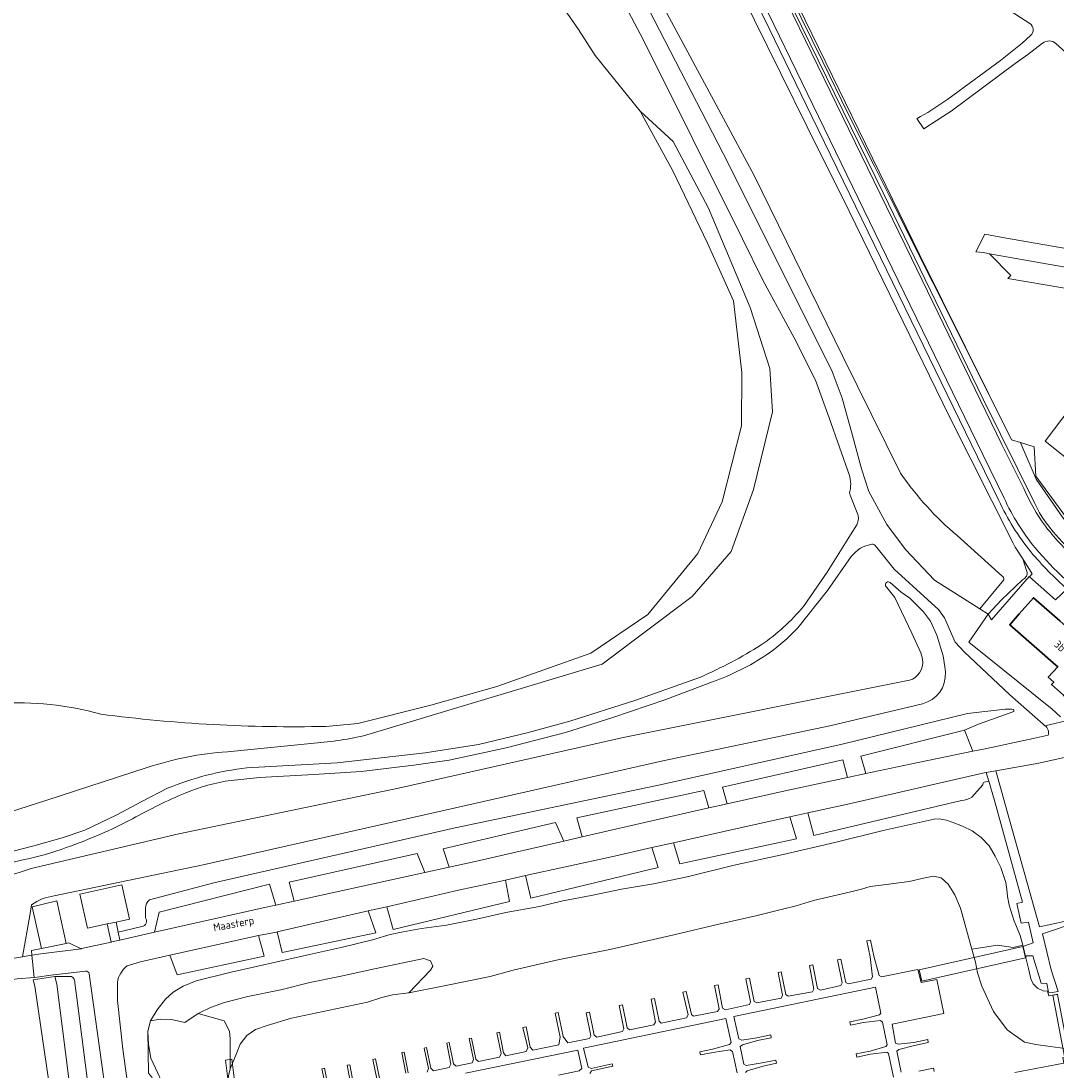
# Model space of a CAD drawing. Extents: x 184422 to 186971, y 345860 to 349088.
# Tile 8 of 59: x 184989 to 185233, y 346776 to 347022. Entities that reach past the tile are written whole.
import ezdxf
from ezdxf.enums import TextEntityAlignment as Align

# ---------------------------------------------------------------- set-up
doc = ezdxf.new("R2010")
doc.units = 0
for name, color, linetype, lineweight in [('B-WE-GR-GRAS-GV', 60, 'Continuous', 13), ('B-WE-GR-GROENVOORZIENING-GV', 80, 'Continuous', 18), ('B-WE-GR-HOUTWAL-GV', 40, 'Continuous', 13), ('B-WE-GR-STRUIK-GV', 90, 'Continuous', 13), ('B-WE-GW-TALUD_KRUIN-G', 90, 'Continuous', 18), ('B-WE-IE-TERREINAFSCHEIDING_KUNSTMATIG_HEKWERK-G', 20, 'IE-TERREINAFSCHEIDING-KUNSTMATIG', 18), ('B-WE-KW-KUNSTWERK-GV', 170, 'Continuous', 18), ('B-WE-KW-KUNSTWERK_STEIGER-GV', 170, 'Continuous', 18), ('B-WE-OG-BEBOUWING-GV', 7, 'Continuous', 35), ('B-WE-OG-BEBOUWING-T18', 1, 'Continuous', 18), ('B-WE-OG-TERREIN_CULTUURSCHEIDING-GV', 7, 'Continuous', 18), ('B-WE-OG-TERREIN_ERF-GV', 7, 'Continuous', 18), ('B-WE-OG-TOPOGRAFIE-T18', 1, 'Continuous', 18), ('B-WE-OG-WATER-GV', 130, 'Continuous', 18), ('B-WE-OG-WATER_MEER-GV', 140, 'Continuous', 18), ('B-WE-OG-WATER_SLOOT-GV', 120, 'Continuous', 18), ('B-WE-OG-WEG-GV', 7, 'Continuous', 18), ('B-WE-VH-VERHARDING_ASFALT-GV', 252, 'Continuous', 18), ('B-WE-VH-VERHARDING_BETONSTRAATSTEEN-GV', 252, 'Continuous', 18), ('B-WE-VH-VERHARDING_GESLOTEN-GV', 252, 'Continuous', 18), ('B-WE-VH-VERHARDING_OPEN-GV', 252, 'Continuous', 18)]:
    doc.layers.add(name, color=color, linetype=linetype, lineweight=lineweight)
doc.styles.add('NLCS-ISO-M1000-T18', font='NLCS-ISO.ttf', dxfattribs={"height": 1.8})
doc.linetypes.add('IE-TERREINAFSCHEIDING-KUNSTMATIG', pattern='A,4,[82,NLCS.SHX,S=0.75,R=90,X=0,Y=0],4,-2', length=10)

msp = doc.modelspace()

# ---------------------------------------------------------------- linework, layer by layer
at = {"layer": 'B-WE-GR-GRAS-GV', "flags": 128}
for points in [[(185159.449, 347048.003), (185172.537, 347021.179), (185182.342, 347001.27), (185191.718, 346982.086), (185215.207, 346933.64), (185227.32, 346909.149), (185228.439, 346906.989), (185229.055, 346905.939), (185229.739, 346904.932), (185231.643, 346902.477), (185233.688, 346900.138)], [(185138.123, 347029.574), (185161.423, 346986.171), (185182.234, 346943.696), (185195.803, 346916.265), (185196.508, 346915.251), (185197.231, 346914.248), (185197.972, 346913.257), (185198.73, 346912.279), (185199.506, 346911.312), (185200.299, 346910.359), (185201.108, 346909.42), (185201.933, 346908.495), (185202.775, 346907.584), (185203.632, 346906.687), (185204.503, 346905.806), (185205.39, 346904.941), (185206.291, 346904.091), (185207.206, 346903.258), (185208.134, 346902.442), (185209.075, 346901.642), (185219.559, 346892.175), (185219.767, 346892.007), (185219.929, 346891.784), (185220.028, 346891.526), (185220.056, 346891.261), (185214.355, 346884.429), (185216.374, 346883.157), (185219.484, 346886.533), (185224.443, 346891.214), (185224.88, 346891.58), (185225.329, 346892.13), (185225.475, 346892.59), (185225.475, 346892.987), (185225.387, 346893.4), (185224.466, 346896.135), (185222.69, 346898.936), (185222.235, 346899.838), (185207.274, 346929.502), (185194.857, 346955.002), (185183.718, 346977.741), (185173.874, 346997.615), (185155.315, 347035.253)], [(185135.455, 347027.622), (185155.355, 346988.867), (185179.755, 346940.145), (185182.086, 346933.901), (185184.479, 346925.139), (185186.651, 346917.317), (185188.367, 346911.967), (185192.564, 346904.224), (185196.912, 346898.356), (185203.717, 346891.131), (185214.355, 346884.429), (185220.056, 346891.261), (185220.028, 346891.526), (185219.929, 346891.784), (185219.767, 346892.007), (185219.559, 346892.175), (185209.075, 346901.642), (185208.134, 346902.442), (185207.206, 346903.258), (185206.291, 346904.091), (185205.39, 346904.941), (185204.503, 346905.806), (185203.632, 346906.687), (185202.775, 346907.584), (185201.933, 346908.495), (185201.108, 346909.42), (185200.299, 346910.359), (185199.506, 346911.312), (185198.73, 346912.279), (185197.972, 346913.257), (185197.231, 346914.248), (185196.508, 346915.251), (185195.803, 346916.265), (185182.234, 346943.696), (185161.423, 346986.171), (185138.123, 347029.574)], [(185233.782, 346905.972), (185227.622, 346914.889), (185224.055, 346923.271), (185223.975, 346923.461), (185221.81, 346924.125), (185213.705, 346940.492), (185193.092, 346981.459), (185189.59, 346988.47), (185183.424, 347000.812), (185177.558, 347012.868), (185169.939, 347028.3)], [(185116.809, 347025.247), (185120.193, 347020.435), (185124.129, 347014.304), (185134.66, 347001.26), (185142.422, 346994.149), (185150.692, 346978.469), (185160.449, 346955.145), (185165.08, 346940.836), (185165.742, 346930.644), (185161.276, 346912.416), (185155.984, 346897.912), (185146.888, 346887.327), (185125.718, 346871.451), (185069.712, 346854.6)], [(185184.051, 346914.247), (185183.838, 346915.501), (185179.013, 346929.301), (185175.812, 346938.144), (185170.806, 346948.075), (185163.451, 346961.547), (185158.71, 346971.258), (185135.395, 347018.093), (185131.298, 347025.786)], [(185185.618, 346906.941), (185183.965, 346911.132)], [(185172.962, 346884.967), (185178.568, 346893.027), (185184.069, 346901.786), (185185.48, 346904.178)], [(185042.35, 346847.064), (185063.554, 346848.312), (185084.215, 346850.659), (185096.666, 346852.566), (185108.11, 346855.352), (185118.169, 346858.061), (185133.411, 346862.93), (185148.793, 346868.406)], [(185057.308, 346852.845), (185037.766, 346850.893)], [(185018.959, 346847.173), (184995.157, 346839.421), (184966.266, 346830.227), (184954.991, 346825.604)], [(184962.159, 346821.708), (184967.902, 346823.185), (184981.889, 346826.158), (184992.301, 346828.755), (184998.965, 346830.652), (185004.33, 346832.464), (185011.63, 346836.028), (185017.659, 346839.172), (185023.697, 346842.296)], [(185004.423, 346799.368), (184996.282, 346798.441), (184993.1, 346797.981), (184992.374, 346797.919), (184988.413, 346797.582), (184969.594, 346794.901), (184969.041, 346794.828), (184974.331, 346787.405), (184983.607, 346777.356)], [(185008.761, 346744.469), (185009.148, 346741.653), (185015.869, 346692.757), (185015.988, 346691.848), (185016.326, 346689.271), (185022.73, 346640.446), (185024.406, 346638.424), (185025.927, 346637.746), (185029.608, 346637.314), (185030.681, 346637.435), (185031.275, 346646.723), (185025.289, 346646.879), (185015.211, 346726.026), (185008.711, 346774.624), (185005.317, 346798.737)], [(184988.955, 346768.709), (184991.09, 346754.723), (184992.436, 346742.316), (185000.227, 346743.393), (184999.774, 346746.676), (184992.55, 346795.878), (184992.189, 346797.335), (184997.222, 346798.125), (185001.182, 346798.155)], [(185003.814, 346748.197), (184997.698, 346796.294), (184997.222, 346798.125), (184992.189, 346797.335), (184992.55, 346795.878), (184999.774, 346746.676)], [(185001.949, 346796.556), (185002.423, 346793.076), (185006.602, 346760.173), (185008.761, 346744.469)]]:
    msp.add_lwpolyline(points, dxfattribs=at)
for points in [[(185266.781, 346882.081), (185241.574, 346896.542), (185227.52, 346915.585), (185227.165, 346922.484), (185223.975, 346923.461), (185224.055, 346923.271), (185227.622, 346914.889), (185233.782, 346905.972), (185241.223, 346896.178), (185247.796, 346892.154), (185265.35, 346882.29)], [(185224.466, 346896.135), (185225.387, 346893.4), (185225.475, 346892.987), (185225.475, 346892.59), (185225.329, 346892.13), (185224.88, 346891.58), (185224.443, 346891.214), (185219.484, 346886.533), (185216.374, 346883.157), (185217.13, 346881.87), (185223.928, 346889.642), (185226.008, 346892.002), (185226.056, 346891.96), (185226.703, 346892.607)], [(185019.054, 346785.256), (185019.246, 346775.461), (185019.985, 346774.485), (185022.203, 346769.798), (185024.404, 346765.034), (185027.92, 346757.393), (185029.084, 346758.066), (185025.725, 346765.83), (185023.573, 346770.76), (185021.427, 346775.391), (185019.814, 346778.925), (185019.252, 346782.154)]]:
    msp.add_lwpolyline(points, close=True, dxfattribs=at)
at = {"layer": 'B-WE-GR-GRAS-GV'}
for points in [[(185183.965, 346911.132, -0.2359111), (185183.943, 346912.277)], [(185183.943, 346912.277, 0.0740009), (185184.051, 346914.247)], [(185185.48, 346904.178, 0.2433128), (185185.618, 346906.941)], [(185163.08, 346875.977, 0.0714493), (185172.962, 346884.967)], [(185148.793, 346868.406, 0.0379915), (185163.08, 346875.977)], [(185069.712, 346854.6, -0.0362033), (185057.308, 346852.845)], [(185037.766, 346850.893, 0.0625743), (185018.959, 346847.173)], [(185023.697, 346842.296, -0.0715425), (185042.35, 346847.064)], [(185005.317, 346798.737, 0.4068057), (185004.423, 346799.368)], [(185001.182, 346798.155, -0.2544786), (185001.949, 346796.556)]]:
    msp.add_lwpolyline(points, format="xyb", dxfattribs=at)
at = {"layer": 'B-WE-GR-GROENVOORZIENING-GV', "flags": 128}
for points in [[(185242.071, 346819.568), (185240.985, 346826.027), (185239.46, 346835.095), (185239.305, 346836.017), (185243.44, 346840.037), (185251.649, 346847.892), (185255.015, 346851.112), (185256.723, 346850.384), (185258.995, 346854.028), (185257.59, 346854.599), (185257.035, 346854.688), (185250.738, 346853.19), (185228.248, 346848.216), (185218.184, 346846.436), (185221.325, 346834.896), (185228.384, 346809.775), (185237.048, 346811.646), (185242.054, 346815.396), (185242.025, 346819.305), (185242.07, 346819.321)], [(185038.442, 346776.404), (185038.408, 346783.46), (185038.255, 346785.298), (185036.996, 346787.702), (185030.863, 346789.411), (185027.782, 346787.312), (185024.675, 346788.048), (185022.021, 346788.078), (185019.735, 346787.724), (185019.054, 346785.256), (185019.252, 346782.154), (185019.814, 346778.925), (185021.427, 346775.391), (185023.573, 346770.76), (185025.725, 346765.83), (185029.084, 346758.066), (185037.482, 346754.422), (185036.808, 346764.176), (185038.003, 346774.832)]]:
    msp.add_lwpolyline(points, close=True, dxfattribs=at)
for points in [[(185019.246, 346775.461), (185019.054, 346785.256), (185019.735, 346787.724), (185021.29, 346790.29), (185023.236, 346792.776), (185025.01, 346794.469), (185027.404, 346795.813), (185030.408, 346797.079), (185038.621, 346799.14), (185049.783, 346801.662), (185057.052, 346803.292), (185064.749, 346804.972), (185071.841, 346806.761), (185075.944, 346807.995), (185079.058, 346808.572), (185083.325, 346809.416), (185089.191, 346810.205), (185096.216, 346811.611), (185103.15, 346813.111), (185110.992, 346814.573), (185116.517, 346815.896), (185123.178, 346817.15), (185130.237, 346818.59), (185137.82, 346819.842), (185145.651, 346821.518), (185156.733, 346824.276), (185168.246, 346826.757), (185180.373, 346829.609), (185191.683, 346832.369), (185203.639, 346835.065), (185204.849, 346835.102), (185206.553, 346834.813), (185207.903, 346834.356), (185210.314, 346833.392), (185212.568, 346832.296), (185214.693, 346830.751), (185216.621, 346828.805), (185217.99, 346826.361), (185219.327, 346823.681), (185220.506, 346820.151), (185220.761, 346818.569), (185220.889, 346816.867), (185221.284, 346814.891), (185222.42, 346811.072), (185223.013, 346809.835), (185223.851, 346807.766), (185224.507, 346805.441), (185224.578, 346805.189), (185224.724, 346805.211), (185226.928, 346806.028), (185225.821, 346810.894), (185224.096, 346810.639), (185223.095, 346815.241), (185224.445, 346815.563), (185217.8, 346839.415), (185216.468, 346843.943)], [(185215.089, 346843.109), (185212.553, 346840.195)], [(185216.468, 346843.943), (185215.444, 346843.744)], [(185210.102, 346839.416), (185175.406, 346831.229), (185173.985, 346836.527), (185169.824, 346835.61), (185171.33, 346830.464), (185143.935, 346824.576), (185142.481, 346829.515), (185137.421, 346828.376), (185138.854, 346823.692), (185109.022, 346816.491), (185107.731, 346821.803), (185103.007, 346820.766), (185103.987, 346815.755), (185076.647, 346809.173), (185075.221, 346814.5), (185070.836, 346813.495), (185072.574, 346808.356), (185050.602, 346803.722), (185049.411, 346808.583), (185049.247, 346808.545), (185045.037, 346807.727), (185046.424, 346802.928), (185025.962, 346798.542), (185024.273, 346803.104), (185017.37, 346801.566), (185014.226, 346800.593)], [(185237.475, 346810.929), (185229.081, 346808.122), (185231.132, 346799.713), (185232.752, 346794.602), (185231.393, 346794.384), (185230.544, 346794.441), (185230.135, 346796.451), (185228.757, 346796.537), (185226.828, 346802.981), (185225.236, 346802.967), (185225.195, 346802.499), (185225.808, 346800.029), (185226.351, 346797.543), (185226.943, 346796.356), (185227.942, 346795.406), (185229.237, 346794.755), (185230.283, 346794.675), (185230.616, 346793.603), (185232.688, 346793.976)], [(185011.937, 346796.742), (185011.929, 346792.461), (185013.173, 346781.069), (185015.069, 346767.452)]]:
    msp.add_lwpolyline(points, dxfattribs=at)
at = {"layer": 'B-WE-GR-GROENVOORZIENING-GV'}
for points in [[(185215.444, 346843.744, 0.3009353), (185215.089, 346843.109)], [(185212.553, 346840.195, -0.130611), (185210.102, 346839.416)], [(185014.226, 346800.593, 0.1889331), (185011.937, 346796.742)]]:
    msp.add_lwpolyline(points, format="xyb", dxfattribs=at)
at = {"layer": 'B-WE-GR-HOUTWAL-GV', "flags": 128}
for points in [[(185069.712, 346854.6), (185125.718, 346871.451), (185146.888, 346887.327), (185155.984, 346897.912), (185161.276, 346912.416), (185165.742, 346930.644), (185165.08, 346940.836), (185160.449, 346955.145), (185150.692, 346978.469), (185142.422, 346994.149), (185134.66, 347001.26), (185142.337, 346987.263), (185150.435, 346970.266), (185156.594, 346956.769), (185158.552, 346939.905), (185158.417, 346927.366), (185153.894, 346909.579), (185148.17, 346897.435), (185136.431, 346883.085), (185123.102, 346873.987), (185101, 346866.188), (185085.506, 346861.803), (185068.387, 346857.472), (185060.846, 346856.82)], [(185037.766, 346850.893), (185057.308, 346852.845)], [(184954.991, 346825.604), (184966.266, 346830.227), (184995.157, 346839.421), (185018.959, 346847.173)], [(185001.182, 346798.155), (184997.222, 346798.125), (184997.698, 346796.294), (185003.814, 346748.197), (185004.454, 346743.877), (185008.761, 346744.469), (185006.602, 346760.173), (185002.423, 346793.076), (185001.949, 346796.556)]]:
    msp.add_lwpolyline(points, dxfattribs=at)
at = {"layer": 'B-WE-GR-HOUTWAL-GV'}
for points in [[(185008.039, 346859.696, 0.1659458), (184960.603, 346856.88)], [(185060.846, 346856.82, -0.0374626), (185008.039, 346859.696)], [(185057.308, 346852.845, 0.0362033), (185069.712, 346854.6)], [(185018.959, 346847.173, -0.0625743), (185037.766, 346850.893)], [(185001.949, 346796.556, 0.2544786), (185001.182, 346798.155)]]:
    msp.add_lwpolyline(points, format="xyb", dxfattribs=at)
at = {"layer": 'B-WE-GR-STRUIK-GV', "flags": 128}
msp.add_lwpolyline([(185080.371, 346794.275), (185085.413, 346799.632), (185085.967, 346800.525), (185085.452, 346801.817), (185083.857, 346802.338), (185072.268, 346799.886), (185064.06, 346798.106), (185057.085, 346796.725), (185050.301, 346794.952), (185042.563, 346793.422), (185037.089, 346792.008), (185033.763, 346790.867), (185030.863, 346789.411), (185036.996, 346787.702), (185038.255, 346785.298), (185038.408, 346783.46), (185038.442, 346776.404), (185039.911, 346780.028), (185040.785, 346782.211), (185042.357, 346784.246), (185044.364, 346785.711), (185047.061, 346786.618), (185052.798, 346788.349), (185070.663, 346792.122), (185073.999, 346793.157), (185076.544, 346793.809)], close=True, dxfattribs=at)
at = {"layer": 'B-WE-GW-TALUD_KRUIN-G', "flags": 128}
for points in [[(185154.664, 347057.513), (185154.946, 347056.893), (185156.024, 347054.751), (185159.449, 347048.003), (185172.537, 347021.179), (185182.342, 347001.27), (185191.718, 346982.086), (185215.207, 346933.64), (185227.32, 346909.149), (185228.439, 346906.989), (185229.055, 346905.939), (185229.739, 346904.932), (185231.643, 346902.477), (185233.688, 346900.138), (185235.849, 346897.906), (185238.103, 346895.769)], [(185216.374, 346883.157), (185219.484, 346886.533), (185224.443, 346891.214), (185224.88, 346891.58), (185225.329, 346892.13), (185225.475, 346892.59), (185225.475, 346892.987), (185225.387, 346893.4), (185224.466, 346896.135), (185222.69, 346898.936), (185222.235, 346899.838), (185207.274, 346929.502), (185194.857, 346955.002), (185183.718, 346977.741), (185173.874, 346997.615), (185155.315, 347035.253), (185150.963, 347043.936)], [(185155.315, 347035.253), (185173.874, 346997.615), (185183.718, 346977.741), (185194.857, 346955.002), (185207.274, 346929.502), (185222.235, 346899.838), (185222.69, 346898.936), (185224.466, 346896.135), (185226.703, 346892.607)], [(185069.712, 346854.6), (185125.718, 346871.451), (185146.888, 346887.327), (185155.984, 346897.912), (185161.276, 346912.416), (185165.742, 346930.644), (185165.08, 346940.836), (185160.449, 346955.145), (185150.692, 346978.469), (185142.422, 346994.149), (185134.66, 347001.26)], [(184997.091, 346817.036), (185032.103, 346824.338), (185096.164, 346838.783), (185139.982, 346848.761), (185179.172, 346856.978), (185200.932, 346862.146)], [(185210.832, 346855.968), (185214.048, 346857.377), (185222.374, 346860.308), (185222.374, 346860.56), (185222.323, 346860.761), (185221.82, 346860.86), (185220.362, 346860.908), (185211.515, 346859.886), (185182.066, 346852.642), (185139.349, 346843.112), (185091.191, 346833.038), (185034.6, 346820.115), (185019.435, 346816.09)], [(185037.766, 346850.893), (185057.308, 346852.845)], [(184954.991, 346825.604), (184966.266, 346830.227), (184995.157, 346839.421), (185018.959, 346847.173)], [(185000.227, 346743.393), (184999.774, 346746.676), (184992.55, 346795.878), (184992.189, 346797.335), (184997.222, 346798.125)], [(184997.222, 346798.125), (184997.698, 346796.294), (185003.814, 346748.197), (185004.454, 346743.877)], [(185019.735, 346787.724), (185019.054, 346785.256), (185019.252, 346782.154), (185019.814, 346778.925), (185021.427, 346775.391), (185023.573, 346770.76), (185025.725, 346765.83), (185029.084, 346758.066)], [(185029.084, 346758.066), (185025.725, 346765.83), (185023.573, 346770.76), (185021.427, 346775.391), (185019.814, 346778.925), (185019.252, 346782.154), (185019.054, 346785.256)]]:
    msp.add_lwpolyline(points, dxfattribs=at)
at = {"layer": 'B-WE-GW-TALUD_KRUIN-G'}
for points in [[(185057.308, 346852.845, 0.0362033), (185069.712, 346854.6)], [(185018.959, 346847.173, -0.0625743), (185037.766, 346850.893)]]:
    msp.add_lwpolyline(points, format="xyb", dxfattribs=at)
at = {"layer": 'B-WE-IE-TERREINAFSCHEIDING_KUNSTMATIG_HEKWERK-G', "flags": 128}
for points in [[(185154.586, 347065.355), (185155.42, 347058.728), (185171.819, 347025.818), (185184.441, 347000), (185200.262, 346967.639), (185221.81, 346924.125), (185223.975, 346923.462)], [(185169.939, 347028.3), (185177.558, 347012.868)], [(185177.558, 347012.868), (185183.424, 347000.812)], [(185183.424, 347000.812), (185189.59, 346988.47)], [(185189.59, 346988.47), (185193.092, 346981.459)], [(185193.092, 346981.459), (185213.705, 346940.492)], [(185223.975, 346923.462), (185227.165, 346922.484), (185227.52, 346915.585), (185241.574, 346896.542), (185266.781, 346882.081)]]:
    msp.add_lwpolyline(points, dxfattribs=at)
at = {"layer": 'B-WE-KW-KUNSTWERK-GV', "flags": 128}
for points in [[(185200.179, 346799.717), (185200.774, 346797.039), (185225.106, 346802.489), (185224.506, 346805.167)], [(185234.279, 346779.338), (185235.364, 346779.565), (185232.612, 346793.906), (185231.523, 346793.697)]]:
    msp.add_lwpolyline(points, close=True, dxfattribs=at)
at = {"layer": 'B-WE-KW-KUNSTWERK_STEIGER-GV', "flags": 128}
for points in [[(185195.897, 346775.691), (185194.873, 346780.563), (185195.342, 346780.956), (185199.028, 346781.936), (185202.3, 346782.61), (185202.151, 346783.334), (185198.867, 346782.658), (185195.197, 346782.2), (185194.582, 346782.492), (185193.797, 346786.918), (185205.933, 346789.419), (185204.288, 346797.404), (185200.614, 346796.693), (185199.858, 346799.794), (185191.33, 346798.037), (185190.764, 346798.386), (185189.547, 346802.918), (185188.761, 346806.677), (185187.862, 346806.489), (185188.643, 346802.755), (185189.212, 346798.071), (185188.846, 346797.506), (185183.467, 346796.373), (185182.903, 346796.726), (185181.757, 346802.208), (185180.964, 346802.042), (185182.1, 346796.609), (185181.754, 346795.979), (185176.972, 346794.937), (185176.278, 346795.307), (185175.207, 346800.835), (185174.425, 346800.684), (185175.45, 346795.149), (185175.083, 346794.539), (185169.374, 346793.475), (185168.834, 346793.861), (185167.793, 346799.236), (185167.018, 346799.086), (185168.057, 346793.722), (185167.736, 346793.05), (185162.038, 346791.898), (185161.42, 346792.267), (185160.344, 346797.708), (185159.5, 346797.541), (185160.566, 346792.154), (185160.286, 346791.533), (185154.669, 346790.321), (185153.994, 346790.688), (185152.94, 346796.159), (185152.134, 346796.004), (185153.196, 346790.495), (185152.814, 346789.922), (185147.214, 346788.771), (185146.702, 346789.163), (185145.452, 346794.589), (185144.669, 346794.408), (185145.896, 346789.08), (185145.498, 346788.41), (185139.621, 346787.126), (185139.106, 346787.613), (185138.031, 346792.966), (185137.201, 346792.799), (185138.269, 346787.359), (185137.873, 346786.774), (185132.116, 346785.616), (185131.588, 346786.08), (185130.513, 346791.43), (185129.72, 346791.27), (185130.807, 346785.86), (185130.489, 346785.186), (185124.479, 346783.908), (185123.879, 346784.368), (185122.794, 346789.766), (185121.966, 346789.599), (185123.048, 346784.212), (185122.76, 346783.566), (185117.675, 346782.563), (185116.578, 346784.025), (185115.443, 346789.671), (185114.734, 346789.529), (185115.87, 346783.874), (185115.537, 346782.044), (185109.421, 346780.798), (185108.815, 346781.535), (185107.862, 346786.277), (185107.148, 346786.133), (185108.247, 346781.403), (185107.867, 346780.538), (185103.134, 346779.489), (185102.596, 346780.162), (185101.622, 346785.011), (185101.018, 346784.89), (185101.993, 346780.04), (185101.648, 346779.209), (185096.723, 346778.151), (185096.085, 346778.688), (185095.089, 346783.644), (185094.518, 346783.529), (185095.503, 346778.628), (185095.206, 346777.831), (185091.481, 346777.095), (185090.851, 346777.65), (185089.852, 346782.619), (185089.254, 346782.499), (185090.246, 346777.564), (185089.858, 346776.729), (185086.178, 346776.002), (185085.509, 346776.63), (185084.535, 346781.436), (185083.984, 346781.324), (185084.962, 346776.502), (185084.637, 346775.68)], [(185159.369, 346775.558), (185159.758, 346776.004), (185163.509, 346777.079), (185166.682, 346777.741), (185166.521, 346778.514), (185163.324, 346777.848), (185159.524, 346777.243), (185158.981, 346777.509), (185158.132, 346781.679), (185158.693, 346782.11), (185162.186, 346783.073), (185165.441, 346783.751), (185165.307, 346784.391), (185162.042, 346783.71), (185158.488, 346783.163), (185157.826, 346783.455), (185156.643, 346788.696), (185189.904, 346795.632), (185191.186, 346789.512), (185190.803, 346789.128), (185186.889, 346788.12), (185183.85, 346787.494), (185184.013, 346786.701), (185187.05, 346787.327), (185191.059, 346787.782), (185191.55, 346787.38), (185192.631, 346782.113), (185192.35, 346781.669), (185188.633, 346780.627), (185185.364, 346779.953), (185185.523, 346779.181), (185188.759, 346779.847), (185192.54, 346780.343), (185192.983, 346780.051), (185194.107, 346774.48)], [(185122.804, 346775.32), (185123.222, 346775.957), (185128.241, 346777.038), (185128.117, 346777.615), (185123.154, 346776.546), (185122.416, 346776.795), (185121.39, 346781.255), (185154.752, 346788.278), (185156.051, 346782.642), (185155.628, 346782.121), (185151.609, 346781.043), (185148.655, 346780.433), (185148.808, 346779.693), (185151.803, 346780.312), (185155.695, 346780.879), (185156.312, 346780.51), (185157.44, 346775.515)], [(185288.962, 346769.281), (185287.308, 346777.689), (185287.636, 346778.178), (185292.641, 346779.522), (185296.135, 346780.204), (185295.991, 346780.943), (185292.564, 346780.273), (185287.332, 346779.75), (185286.933, 346780.17), (185286.688, 346782.349), (185284.539, 346781.889), (185284.643, 346781.467), (185278.121, 346780.891), (185259.644, 346779.549), (185236.151, 346777.887), (185235.741, 346779.482), (185233.897, 346779.131), (185234.15, 346777.801), (185222.579, 346775.602)], [(185073.462, 346774.212), (185072.532, 346778.778), (185071.894, 346778.648), (185072.827, 346774.062)], [(185080.164, 346775.511), (185079.219, 346780.35), (185078.682, 346780.245), (185079.627, 346775.408)], [(185093.69, 346775.456), (185120.008, 346780.825), (185120.98, 346776.522), (185120.318, 346775.977), (185115.516, 346774.989)], [(185061.564, 346771.627), (185060.536, 346776.592), (185059.95, 346776.471), (185060.99, 346771.448)], [(185067.383, 346772.863), (185066.505, 346777.389), (185065.885, 346777.268), (185066.768, 346772.715)], [(185203.694, 346775.852), (185203.54, 346776.598), (185200.038, 346775.876)]]:
    msp.add_lwpolyline(points, dxfattribs=at)
msp.add_lwpolyline([(185047.118, 346701.058), (185048.57, 346701.27), (185045.742, 346719.959), (185043.908, 346734.379), (185042.605, 346744.63), (185041.388, 346754.79), (185041.207, 346757.872), (185041.007, 346761.022), (185040.141, 346768.047), (185038.829, 346778.689), (185037.348, 346778.478), (185038.661, 346767.83), (185039.576, 346760.73), (185039.839, 346757.842), (185039.858, 346754.758), (185041.076, 346744.595), (185042.347, 346734.593), (185044.286, 346719.776)], close=True, dxfattribs=at)
at = {"layer": 'B-WE-OG-BEBOUWING-GV', "flags": 128}
msp.add_lwpolyline([(185234.759, 346877.183), (185234.685, 346877.248), (185236.18, 346878.952), (185233.154, 346881.595), (185226.953, 346887.012), (185223.664, 346883.246), (185221.419, 346880.682), (185232.261, 346871.187), (185232.678, 346870.828), (185230.461, 346868.367), (185231.754, 346867.235), (185231.238, 346866.646), (185234.063, 346864.167), (185237.821, 346860.869), (185243.269, 346867.078), (185243.419, 346866.946), (185244.681, 346868.384), (185244.844, 346868.57), (185242.62, 346870.463), (185242.534, 346870.365), (185238.657, 346873.765)], close=True, dxfattribs=at)
at = {"layer": 'B-WE-OG-TERREIN_CULTUURSCHEIDING-GV'}
for points in [[(185188.822, 346899.563, 0.0487764), (185186.41, 346898.698)], [(185189.699, 346899.435, 0.2127183), (185188.822, 346899.563)], [(185186.41, 346898.698, 0.0562924), (185184.946, 346897.516)], [(185193.317, 346890.608, 0.7603194), (185192.252, 346889.846)], [(185192.252, 346889.846, -0.7603194), (185193.317, 346890.608)], [(185171.653, 346879.961, -0.0475924), (185164.341, 346873.609)], [(185164.341, 346873.609, -0.0579297), (185151.645, 346867.273)], [(185200.523, 346874.118, -0.1073115), (185200.976, 346871.892)], [(185200.976, 346871.892, 0.1073115), (185200.523, 346874.118)], [(185200.994, 346871.587, -0.3661765), (185197.08, 346867.508)], [(185197.08, 346867.508, 0.3661765), (185200.994, 346871.587)], [(185200.932, 346862.146, 0.3656937), (185206.298, 346869.547)], [(185206.298, 346869.547, -0.3656937), (185200.932, 346862.146)], [(185230.406, 346854.734, 0.3422714), (185229.691, 346856.985)], [(185038.643, 346844.163, 0.0674136), (185027.879, 346841.177)], [(185027.879, 346841.177, 0.0280539), (185015.508, 346835.155)], [(185015.508, 346835.155, -0.0371246), (184999.928, 346828.368)], [(184999.928, 346828.368, -0.0385472), (184990.094, 346825.56)], [(184991.785, 346814.915, -0.1347273), (184997.091, 346817.036)], [(184997.091, 346817.036, 0.1347273), (184991.785, 346814.915)], [(185019.435, 346816.09, 0.2115749), (185018.532, 346814.202)], [(185018.532, 346814.202, -0.2115749), (185019.435, 346816.09)], [(185018.536, 346811.862, -0.5491538), (185017.709, 346809.823)], [(185017.709, 346809.823, 0.5491538), (185018.536, 346811.862)]]:
    msp.add_lwpolyline(points, format="xyb", dxfattribs=at)
at = {"layer": 'B-WE-OG-TERREIN_CULTUURSCHEIDING-GV', "flags": 128}
for points in [[(185184.946, 346897.516), (185184.223, 346896.69), (185178.659, 346888.703), (185171.653, 346879.961)], [(185229.691, 346856.985), (185229.296, 346857.373), (185221.443, 346864.247), (185210.711, 346874.325), (185208.627, 346876.616), (185206.112, 346882.319), (185204.729, 346884.258), (185202.2, 346886.554), (185194.269, 346893.717), (185190.177, 346898.816), (185189.699, 346899.435)], [(185192.252, 346889.846), (185194.415, 346887.049), (185198.467, 346878.722), (185200.523, 346874.118)], [(185200.523, 346874.118), (185198.467, 346878.722), (185194.415, 346887.049), (185192.252, 346889.846)], [(185206.298, 346869.547), (185206.208, 346870.818), (185205.8, 346873.416), (185204.322, 346878.241), (185202.836, 346881.545), (185201.173, 346883.754), (185197.949, 346886.916), (185195.937, 346888.369), (185193.317, 346890.608)], [(185193.317, 346890.608), (185195.937, 346888.369), (185197.949, 346886.916), (185201.173, 346883.754), (185202.836, 346881.545), (185204.322, 346878.241), (185205.8, 346873.416), (185206.208, 346870.818), (185206.298, 346869.547)], [(185200.976, 346871.892), (185200.994, 346871.587)], [(185200.994, 346871.587), (185200.976, 346871.892)], [(185197.08, 346867.508), (185131.08, 346854.312), (185077.898, 346842.308), (185026.361, 346831.582), (184991.728, 346823.45), (184985.542, 346821.402)], [(184985.542, 346821.402), (184991.728, 346823.45), (185026.361, 346831.582), (185077.898, 346842.308), (185131.08, 346854.312), (185197.08, 346867.508)], [(185151.645, 346867.273), (185140.657, 346863.129), (185128.235, 346858.882), (185117.144, 346855.418), (185103.211, 346851.822), (185089.858, 346848.921), (185081.531, 346847.75), (185069.155, 346846.275), (185058.021, 346845.534), (185045.259, 346844.797), (185038.643, 346844.163)], [(184997.091, 346817.036), (185032.103, 346824.338), (185096.164, 346838.783), (185139.982, 346848.761), (185179.172, 346856.978), (185200.932, 346862.146)], [(185200.932, 346862.146), (185179.172, 346856.978), (185139.982, 346848.761), (185096.164, 346838.783), (185032.103, 346824.338), (184997.091, 346817.036)], [(185155.056, 346838.629), (185153.991, 346842.574), (185182.195, 346848.947), (185183.352, 346844.836), (185187.66, 346845.761), (185186.474, 346849.843), (185210.832, 346855.968), (185214.048, 346857.377), (185222.374, 346860.308), (185222.374, 346860.56), (185222.323, 346860.761), (185221.82, 346860.86), (185220.362, 346860.908), (185211.515, 346859.886), (185182.066, 346852.642), (185139.349, 346843.112), (185091.191, 346833.038), (185034.6, 346820.115), (185019.435, 346816.09)], [(185019.435, 346816.09), (185034.6, 346820.115), (185091.191, 346833.038), (185139.349, 346843.112), (185182.066, 346852.642), (185211.515, 346859.886), (185220.362, 346860.908), (185221.82, 346860.86), (185222.323, 346860.761), (185222.374, 346860.56), (185222.374, 346860.308), (185214.048, 346857.377), (185210.832, 346855.968), (185212.789, 346850.975), (185215.235, 346851.47), (185226.914, 346853.964), (185230.406, 346854.734)], [(185017.709, 346809.823), (185012.126, 346808.517), (185012.469, 346806.665), (185020.629, 346808.495), (185021.746, 346813.184), (185047.658, 346819.814), (185049.165, 346814.886), (185053.429, 346815.821), (185052.267, 346820.277), (185082.269, 346826.98), (185084.112, 346822.544), (185089.855, 346823.802), (185088.441, 346828.091), (185114.768, 346834.295), (185116.709, 346829.907), (185121.028, 346830.9), (185119.794, 346835.36), (185149.586, 346841.748), (185150.803, 346837.676), (185155.056, 346838.629)], [(184990.094, 346825.56), (184967.741, 346820.356), (184961.563, 346818.557)], [(184991.785, 346814.915), (184991.436, 346812.875), (184989.658, 346802.766), (184990.456, 346802.895), (184991.856, 346803.119), (184991.761, 346804.233), (184994.148, 346804.713), (184991.959, 346814.508), (184997.755, 346815.859), (184999.902, 346805.868), (185000.53, 346805.994), (185003.465, 346804.645), (185003.504, 346804.654), (185010.458, 346806.213), (185009.501, 346810.484), (185004.909, 346809.455), (185003.121, 346817.431), (185012.982, 346819.642), (185014.785, 346811.603), (185011.683, 346810.907), (185012.126, 346808.517), (185017.709, 346809.823)], [(184963.819, 346802.467), (184964.054, 346798.78), (184970.807, 346799.521), (184981.831, 346801.517), (184982.381, 346801.591), (184989.658, 346802.766), (184991.436, 346812.875), (184991.785, 346814.915)], [(185018.532, 346814.202), (185018.536, 346811.862)], [(185018.536, 346811.862), (185018.532, 346814.202)]]:
    msp.add_lwpolyline(points, dxfattribs=at)
at = {"layer": 'B-WE-OG-TERREIN_ERF-GV', "flags": 128}
for points in [[(185255.89, 347204.937), (185218.363, 347152.338), (185206.95, 347136.012), (185195.484, 347120.549), (185195.478, 347120.541), (185194.316, 347118.897), (185175.676, 347091.179), (185160.769, 347067.333), (185154.813, 347058.498), (185164.834, 347038.64), (185169.939, 347028.3), (185177.558, 347012.868), (185183.424, 347000.812), (185189.59, 346988.47), (185193.092, 346981.459), (185213.705, 346940.492), (185221.81, 346924.125), (185223.975, 346923.461), (185227.165, 346922.484), (185227.52, 346915.585), (185241.574, 346896.542)], [(185226.092, 347021.824), (185220.403, 347025.525), (185213.681, 347029.284)], [(185229.124, 347017.231), (185225.682, 347014.55), (185222.722, 347012.432), (185207.65, 347001.262), (185205.693, 347000), (185201.214, 346997.112), (185199.634, 346999.537), (185199.665, 346999.553), (185199.696, 346999.571), (185200.474, 347000), (185202.152, 347000.926), (185206.877, 347004.056), (185219.277, 347013.134), (185224.31, 347017.219), (185226.311, 347019.016)], [(185250.714, 346993.377), (185246.951, 346999.51), (185246.621, 347000), (185243.384, 347004.8), (185238.939, 347010.588), (185234.591, 347015.044), (185232.239, 347017.131)], [(185233.857, 346959.75), (185220.979, 346961.957), (185221.69, 346962.654), (185216.649, 346967.796), (185215.602, 346967.98), (185215.138, 346968.061), (185213.448, 346968.203), (185215.541, 346972.365), (185220.214, 346971.527), (185260.254, 346964.567)], [(185237.016, 346923.418), (185245.298, 346916.398), (185259.046, 346905.002), (185267.645, 346897.583), (185266.898, 346896.05), (185265.838, 346894.983), (185248.306, 346908.855), (185233.176, 346921.03), (185229.763, 346923.767), (185235.873, 346931.873), (185236.513, 346932.853), (185241.038, 346938.355), (185244.94, 346943.421), (185248.983, 346948.978), (185252.097, 346953.19), (185254.16, 346956.4)], [(185234.875, 346889.107), (185232.184, 346886.532), (185226.056, 346891.96), (185226.008, 346892.002), (185223.928, 346889.642), (185217.13, 346881.87), (185216.374, 346883.157), (185211.791, 346876.635), (185231.369, 346860.88), (185233.349, 346859.075)]]:
    msp.add_lwpolyline(points, dxfattribs=at)
at = {"layer": 'B-WE-OG-TERREIN_ERF-GV'}
for points in [[(185226.311, 347019.016, 0.4925252), (185226.092, 347021.824)], [(185232.239, 347017.131, 0.361465), (185229.124, 347017.231)]]:
    msp.add_lwpolyline(points, format="xyb", dxfattribs=at)
at = {"layer": 'B-WE-OG-TERREIN_ERF-GV', "flags": 128}
msp.add_lwpolyline([(185236.18, 346878.952), (185234.685, 346877.248), (185234.759, 346877.183), (185238.657, 346873.765), (185242.534, 346870.365), (185242.62, 346870.463), (185244.844, 346868.57), (185244.681, 346868.384), (185243.419, 346866.946), (185243.269, 346867.078), (185237.821, 346860.869), (185234.063, 346864.167), (185231.238, 346866.646), (185231.754, 346867.235), (185230.461, 346868.367), (185232.678, 346870.828), (185232.261, 346871.187), (185221.419, 346880.682), (185223.664, 346883.246), (185226.953, 346887.012), (185233.154, 346881.595)], close=True, dxfattribs=at)
at = {"layer": 'B-WE-OG-WATER-GV', "flags": 128}
msp.add_lwpolyline([(185234.436, 346781.252), (185230.91, 346781.684), (185227.571, 346782.161), (185224.894, 346782.7), (185220.804, 346785.578), (185217.563, 346789.91), (185214.826, 346795.837), (185213.847, 346799.008), (185213.394, 346801.455), (185212.505, 346804.528), (185209.834, 346814.132), (185208.525, 346817.3), (185206.956, 346819.771), (185205.353, 346821.269), (185203.494, 346821.683), (185201.158, 346821.176), (185197.807, 346820.449), (185190.584, 346819.501), (185188.686, 346819.274), (185186.594, 346818.647), (185184.457, 346818.098), (185175.322, 346815.994), (185171.248, 346814.743), (185168.032, 346813.896), (185161.774, 346812.393), (185153.102, 346810.393), (185142.524, 346807.868), (185127.549, 346804.442), (185115.326, 346802.034), (185104.825, 346799.609), (185099.406, 346798.135), (185088.219, 346795.825), (185080.371, 346794.275), (185076.544, 346793.809), (185073.999, 346793.157), (185070.663, 346792.122), (185052.798, 346788.349), (185047.061, 346786.618), (185044.364, 346785.711), (185042.357, 346784.246), (185040.785, 346782.211), (185039.911, 346780.028), (185038.442, 346776.404), (185038.003, 346774.832)], dxfattribs=at)
at = {"layer": 'B-WE-OG-WATER_MEER-GV', "flags": 128}
msp.add_lwpolyline([(185060.846, 346856.82), (185068.387, 346857.472), (185085.506, 346861.803), (185101, 346866.188), (185123.102, 346873.987), (185136.431, 346883.085), (185148.17, 346897.435), (185153.894, 346909.579), (185158.417, 346927.366), (185158.552, 346939.905), (185156.594, 346956.769), (185150.435, 346970.266), (185142.337, 346987.263), (185134.66, 347001.26), (185124.129, 347014.304), (185120.193, 347020.435), (185116.809, 347025.247)], dxfattribs=at)
at = {"layer": 'B-WE-OG-WATER_MEER-GV'}
for points in [[(184960.603, 346856.88, -0.1659458), (185008.039, 346859.696)], [(185008.039, 346859.696, 0.0374626), (185060.846, 346856.82)]]:
    msp.add_lwpolyline(points, format="xyb", dxfattribs=at)
at = {"layer": 'B-WE-OG-WATER_SLOOT-GV', "flags": 128}
msp.add_lwpolyline([(185224.507, 346805.441), (185223.851, 346807.766), (185223.013, 346809.835), (185222.42, 346811.072), (185221.284, 346814.891), (185220.889, 346816.867), (185220.761, 346818.569), (185220.506, 346820.151), (185219.327, 346823.681), (185217.99, 346826.361), (185216.621, 346828.805), (185214.693, 346830.751), (185212.568, 346832.296), (185210.314, 346833.392), (185207.903, 346834.356), (185206.553, 346834.813), (185204.849, 346835.102), (185203.639, 346835.065), (185191.683, 346832.369), (185180.373, 346829.609), (185168.246, 346826.757), (185156.733, 346824.276), (185145.651, 346821.518), (185137.82, 346819.842), (185130.237, 346818.59), (185123.178, 346817.15), (185116.517, 346815.896), (185110.992, 346814.573), (185103.15, 346813.111), (185096.216, 346811.611), (185089.191, 346810.205), (185083.325, 346809.416), (185079.058, 346808.572), (185075.944, 346807.995), (185071.841, 346806.761), (185064.749, 346804.972), (185057.052, 346803.292), (185049.783, 346801.662), (185038.621, 346799.14), (185030.408, 346797.079), (185027.404, 346795.813), (185025.01, 346794.469), (185023.236, 346792.776), (185021.29, 346790.29), (185019.735, 346787.724), (185022.021, 346788.078), (185024.675, 346788.048), (185027.782, 346787.312), (185030.863, 346789.411), (185033.763, 346790.867), (185037.089, 346792.008), (185042.563, 346793.422), (185050.301, 346794.952), (185057.085, 346796.725), (185064.06, 346798.106), (185072.268, 346799.886), (185083.857, 346802.338), (185085.452, 346801.817), (185085.967, 346800.525), (185085.413, 346799.632), (185080.371, 346794.275), (185088.219, 346795.825), (185099.406, 346798.135), (185104.825, 346799.609), (185115.326, 346802.034), (185127.549, 346804.442), (185142.524, 346807.868), (185153.102, 346810.393), (185161.774, 346812.393), (185168.032, 346813.896), (185171.248, 346814.743), (185175.322, 346815.994), (185184.457, 346818.098), (185186.594, 346818.647), (185188.686, 346819.274), (185190.584, 346819.501), (185197.807, 346820.449), (185201.158, 346821.176), (185203.494, 346821.683), (185205.353, 346821.269), (185206.956, 346819.771), (185208.525, 346817.3), (185209.834, 346814.132), (185212.505, 346804.528), (185218.514, 346805.485), (185222.226, 346804.9)], close=True, dxfattribs=at)
msp.add_lwpolyline([(185232.688, 346793.976), (185230.616, 346793.603), (185230.283, 346794.675), (185229.237, 346794.755), (185227.942, 346795.406), (185226.943, 346796.356), (185226.351, 346797.543), (185225.808, 346800.029), (185225.195, 346802.499), (185224.578, 346805.189), (185224.507, 346805.441), (185222.226, 346804.9), (185218.514, 346805.485), (185212.505, 346804.528), (185213.394, 346801.455), (185213.847, 346799.008), (185214.826, 346795.837), (185217.563, 346789.91), (185220.804, 346785.578), (185224.894, 346782.7), (185227.571, 346782.161), (185230.91, 346781.684), (185234.436, 346781.252)], dxfattribs=at)
at = {"layer": 'B-WE-OG-WEG-GV', "flags": 128}
for points in [[(185233.688, 346900.138), (185231.643, 346902.477), (185229.739, 346904.932), (185229.055, 346905.939), (185228.439, 346906.989), (185227.32, 346909.149), (185215.207, 346933.64), (185191.718, 346982.086), (185182.342, 347001.27), (185172.537, 347021.179), (185159.449, 347048.003), (185156.024, 347054.751), (185154.946, 347056.893), (185154.664, 347057.513), (185154.328, 347056.972), (185154.535, 347056.567)], [(185158.481, 347048.579), (185170.543, 347023.819), (185182.131, 347000), (185198.318, 346966.73), (185219.587, 346923.023), (185224.705, 346912.678)], [(185218.857, 346909.844), (185213.829, 346920.116), (185192.585, 346963.83), (185174.978, 347000), (185164.916, 347020.67), (185152.984, 347045.218)], [(185155.315, 347035.253), (185173.874, 346997.615), (185183.718, 346977.741), (185194.857, 346955.002), (185207.274, 346929.502), (185222.235, 346899.838), (185222.69, 346898.936), (185224.466, 346896.135), (185226.703, 346892.607), (185226.056, 346891.96), (185232.184, 346886.532), (185234.875, 346889.107)]]:
    msp.add_lwpolyline(points, dxfattribs=at)
at = {"layer": 'B-WE-OG-WEG-GV'}
for points in [[(185224.705, 346912.678, 0.0705938), (185231.289, 346901.93)], [(185226.38, 346897.792, -0.06115), (185218.857, 346909.844)], [(185231.289, 346901.93, 0.0590729), (185245.398, 346889.01)], [(185234.875, 346889.107, -0.0370166), (185226.38, 346897.792)]]:
    msp.add_lwpolyline(points, format="xyb", dxfattribs=at)
at = {"layer": 'B-WE-VH-VERHARDING_ASFALT-GV', "flags": 128}
for points in [[(185224.705, 346912.678), (185219.587, 346923.023), (185198.318, 346966.73), (185182.131, 347000), (185170.543, 347023.819), (185158.481, 347048.579)], [(185154.157, 347045.842), (185166.002, 347021.572), (185176.494, 347000), (185193.794, 346964.431), (185215.079, 346920.656), (185220.096, 346910.411)]]:
    msp.add_lwpolyline(points, dxfattribs=at)
at = {"layer": 'B-WE-VH-VERHARDING_ASFALT-GV'}
for points in [[(185231.289, 346901.93, -0.0705938), (185224.705, 346912.678)], [(185220.096, 346910.411, 0.0643211), (185227.397, 346898.71)], [(185245.398, 346889.01, -0.0590729), (185231.289, 346901.93)], [(185227.397, 346898.71, 0.0623672), (185242.449, 346884.855)]]:
    msp.add_lwpolyline(points, format="xyb", dxfattribs=at)
at = {"layer": 'B-WE-VH-VERHARDING_ASFALT-GV', "flags": 128}
msp.add_lwpolyline([(184991.856, 346803.119), (184993.952, 346803.453), (185003.465, 346804.645), (185000.53, 346805.994), (184999.902, 346805.868), (184994.148, 346804.713), (184991.761, 346804.233)], close=True, dxfattribs=at)
at = {"layer": 'B-WE-VH-VERHARDING_BETONSTRAATSTEEN-GV', "flags": 128}
for points in [[(185152.984, 347045.218), (185164.916, 347020.67), (185174.978, 347000), (185192.585, 346963.83), (185213.829, 346920.116), (185218.857, 346909.844)], [(185220.096, 346910.411), (185215.079, 346920.656), (185193.794, 346964.431), (185176.494, 347000), (185166.002, 347021.572), (185154.157, 347045.842)]]:
    msp.add_lwpolyline(points, dxfattribs=at)
at = {"layer": 'B-WE-VH-VERHARDING_BETONSTRAATSTEEN-GV'}
for points in [[(185218.857, 346909.844, 0.06115), (185226.38, 346897.792)], [(185227.397, 346898.71, -0.0643211), (185220.096, 346910.411)], [(185226.38, 346897.792, 0.0370166), (185234.875, 346889.107)], [(185242.449, 346884.855, -0.0623672), (185227.397, 346898.71)]]:
    msp.add_lwpolyline(points, format="xyb", dxfattribs=at)
at = {"layer": 'B-WE-VH-VERHARDING_GESLOTEN-GV', "flags": 128}
for points in [[(185213.681, 347029.284), (185220.403, 347025.525), (185226.092, 347021.824)], [(185233.349, 346859.075), (185231.369, 346860.88), (185211.791, 346876.635), (185216.374, 346883.157), (185214.355, 346884.429), (185203.717, 346891.131), (185196.912, 346898.356), (185192.564, 346904.224), (185188.367, 346911.967), (185186.651, 346917.317), (185184.479, 346925.139), (185182.086, 346933.901), (185179.755, 346940.145), (185155.355, 346988.867), (185135.455, 347027.622), (185131.298, 347025.786), (185135.395, 347018.093), (185158.71, 346971.258), (185163.451, 346961.547), (185170.806, 346948.075), (185175.812, 346938.144), (185179.013, 346929.301), (185183.838, 346915.501), (185184.051, 346914.247)], [(185226.311, 347019.016), (185224.31, 347017.219), (185219.277, 347013.134), (185206.877, 347004.056), (185202.152, 347000.926), (185200.474, 347000), (185199.696, 346999.571), (185199.665, 346999.553), (185199.634, 346999.537), (185201.214, 346997.112), (185205.693, 347000), (185207.65, 347001.262), (185222.722, 347012.432), (185225.682, 347014.55), (185229.124, 347017.231)], [(185232.239, 347017.131), (185234.591, 347015.044), (185238.939, 347010.588), (185243.384, 347004.8), (185246.621, 347000), (185246.951, 346999.51), (185250.714, 346993.377)], [(185260.254, 346964.567), (185220.214, 346971.527), (185215.541, 346972.365), (185213.448, 346968.203), (185215.138, 346968.061), (185215.602, 346967.98), (185216.649, 346967.796), (185234.897, 346964.593)], [(185254.16, 346956.4), (185252.097, 346953.19), (185248.983, 346948.978), (185244.94, 346943.421), (185241.038, 346938.355), (185236.513, 346932.853), (185235.873, 346931.873), (185229.763, 346923.767), (185233.176, 346921.03), (185248.306, 346908.855), (185265.838, 346894.983), (185266.898, 346896.05), (185267.645, 346897.583), (185259.046, 346905.002), (185245.298, 346916.398), (185237.016, 346923.418)], [(185183.965, 346911.132), (185185.618, 346906.941)], [(185185.48, 346904.178), (185184.069, 346901.786), (185178.568, 346893.027), (185172.962, 346884.967)], [(185171.653, 346879.961), (185178.659, 346888.703), (185184.223, 346896.69), (185184.946, 346897.516)], [(185189.699, 346899.435), (185190.177, 346898.816), (185194.269, 346893.717), (185202.2, 346886.554), (185204.729, 346884.258), (185206.112, 346882.319), (185208.627, 346876.616), (185210.711, 346874.325), (185221.443, 346864.247), (185229.296, 346857.373), (185229.691, 346856.985), (185235.667, 346858.392)], [(185148.793, 346868.406), (185133.411, 346862.93), (185118.169, 346858.061), (185108.11, 346855.352), (185096.666, 346852.566), (185084.215, 346850.659), (185063.554, 346848.312), (185042.35, 346847.064)], [(185038.643, 346844.163), (185045.259, 346844.797), (185058.021, 346845.534), (185069.155, 346846.275), (185081.531, 346847.75), (185089.858, 346848.921), (185103.211, 346851.822), (185117.144, 346855.418), (185128.235, 346858.882), (185140.657, 346863.129), (185151.645, 346867.273)], [(185235.667, 346858.392), (185229.691, 346856.985)], [(185014.226, 346800.593), (185017.37, 346801.566), (185024.273, 346803.104), (185045.037, 346807.727), (185049.247, 346808.545), (185049.411, 346808.583), (185070.836, 346813.495), (185075.221, 346814.5), (185092.016, 346818.351), (185103.007, 346820.766), (185107.731, 346821.803), (185127.96, 346826.247), (185137.421, 346828.376), (185142.481, 346829.515), (185157.409, 346832.874), (185169.824, 346835.61), (185173.985, 346836.527), (185183.371, 346838.596), (185215.373, 346845.939), (185215.856, 346846.024), (185218.184, 346846.436), (185228.248, 346848.216), (185250.738, 346853.19)], [(185230.406, 346854.734), (185226.914, 346853.964), (185215.235, 346851.47), (185212.789, 346850.975)], [(185212.789, 346850.975), (185198.018, 346847.983), (185187.66, 346845.761), (185183.352, 346844.836), (185169.397, 346841.842), (185155.056, 346838.629), (185150.803, 346837.676), (185139.406, 346835.122), (185121.028, 346830.9), (185116.709, 346829.907), (185095.901, 346825.127), (185089.855, 346823.802), (185084.112, 346822.544), (185053.429, 346815.821), (185049.165, 346814.886), (185047.566, 346814.536), (185020.629, 346808.495), (185012.469, 346806.665), (185010.555, 346806.235), (185010.458, 346806.213), (185003.504, 346804.654), (185003.465, 346804.645), (184993.952, 346803.453), (184991.856, 346803.119), (184992.374, 346797.919), (184993.1, 346797.981), (184996.282, 346798.441), (185004.423, 346799.368)], [(185215.856, 346846.024), (185215.373, 346845.939), (185183.371, 346838.596), (185173.985, 346836.527), (185175.406, 346831.229), (185210.102, 346839.416)], [(185215.444, 346843.744), (185216.468, 346843.943), (185215.856, 346846.024)], [(185212.553, 346840.195), (185215.089, 346843.109)], [(185023.697, 346842.296), (185017.659, 346839.172), (185011.63, 346836.028), (185004.33, 346832.464), (184998.965, 346830.652), (184992.301, 346828.755), (184981.889, 346826.158), (184967.902, 346823.185), (184962.159, 346821.708)], [(184961.563, 346818.557), (184967.741, 346820.356), (184990.094, 346825.56)], [(184988.413, 346797.582), (184992.374, 346797.919), (184991.856, 346803.119), (184990.456, 346802.895), (184989.658, 346802.766), (184982.381, 346801.591)], [(185005.317, 346798.737), (185008.711, 346774.624), (185015.211, 346726.026), (185025.289, 346646.879), (185031.275, 346646.723), (185027.257, 346679.052), (185021.171, 346722.956), (185015.069, 346767.452), (185013.173, 346781.069), (185011.929, 346792.461), (185011.937, 346796.742)]]:
    msp.add_lwpolyline(points, dxfattribs=at)
at = {"layer": 'B-WE-VH-VERHARDING_GESLOTEN-GV'}
for points in [[(185226.092, 347021.824, -0.4925252), (185226.311, 347019.016)], [(185229.124, 347017.231, -0.361465), (185232.239, 347017.131)], [(185183.943, 346912.277, 0.2359111), (185183.965, 346911.132)], [(185184.051, 346914.247, -0.0740009), (185183.943, 346912.277)], [(185185.618, 346906.941, -0.2433128), (185185.48, 346904.178)], [(185186.41, 346898.698, -0.0487764), (185188.822, 346899.563)], [(185188.822, 346899.563, -0.2127183), (185189.699, 346899.435)], [(185184.946, 346897.516, -0.0562924), (185186.41, 346898.698)], [(185172.962, 346884.967, -0.0714493), (185163.08, 346875.977)], [(185164.341, 346873.609, 0.0475924), (185171.653, 346879.961)], [(185163.08, 346875.977, -0.0379915), (185148.793, 346868.406)], [(185151.645, 346867.273, 0.0579297), (185164.341, 346873.609)], [(185229.691, 346856.985, -0.3422714), (185230.406, 346854.734)], [(185042.35, 346847.064, 0.0715425), (185023.697, 346842.296)], [(185027.879, 346841.177, -0.0674136), (185038.643, 346844.163)], [(185215.089, 346843.109, -0.3009353), (185215.444, 346843.744)], [(185015.508, 346835.155, -0.0280539), (185027.879, 346841.177)], [(185210.102, 346839.416, 0.130611), (185212.553, 346840.195)], [(184999.928, 346828.368, 0.0371246), (185015.508, 346835.155)], [(184990.094, 346825.56, 0.0385472), (184999.928, 346828.368)], [(185004.423, 346799.368, -0.4068057), (185005.317, 346798.737)], [(185011.937, 346796.742, -0.1889331), (185014.226, 346800.593)]]:
    msp.add_lwpolyline(points, format="xyb", dxfattribs=at)
at = {"layer": 'B-WE-VH-VERHARDING_GESLOTEN-GV', "flags": 128}
for points in [[(185216.649, 346967.796), (185221.69, 346962.654), (185220.979, 346961.957), (185233.857, 346959.75), (185251.446, 346956.752), (185252.48, 346961.363), (185252.211, 346961.447), (185251.937, 346961.509), (185234.897, 346964.593)], [(185187.66, 346845.761), (185198.018, 346847.983), (185212.789, 346850.975), (185210.832, 346855.968), (185186.474, 346849.843)], [(185183.352, 346844.836), (185182.195, 346848.947), (185153.991, 346842.574), (185155.056, 346838.629), (185169.397, 346841.842)], [(185121.028, 346830.9), (185139.406, 346835.122), (185150.803, 346837.676), (185149.586, 346841.748), (185119.794, 346835.36)], [(185169.824, 346835.61), (185157.409, 346832.874), (185142.481, 346829.515), (185143.935, 346824.576), (185171.33, 346830.464)], [(185089.855, 346823.802), (185095.901, 346825.127), (185116.709, 346829.907), (185114.768, 346834.295), (185088.441, 346828.091)], [(185107.731, 346821.803), (185109.022, 346816.491), (185138.854, 346823.692), (185137.421, 346828.376), (185127.96, 346826.247)], [(185053.429, 346815.821), (185084.112, 346822.544), (185082.269, 346826.98), (185052.267, 346820.277)], [(185075.221, 346814.5), (185076.647, 346809.173), (185103.987, 346815.755), (185103.007, 346820.766), (185092.016, 346818.351)], [(185020.629, 346808.495), (185047.566, 346814.536), (185049.165, 346814.886), (185047.658, 346819.814), (185021.746, 346813.184)], [(185049.411, 346808.583), (185050.602, 346803.722), (185072.574, 346808.356), (185070.836, 346813.495)], [(185045.037, 346807.727), (185024.273, 346803.104), (185025.962, 346798.542), (185046.424, 346802.928)]]:
    msp.add_lwpolyline(points, close=True, dxfattribs=at)
at = {"layer": 'B-WE-VH-VERHARDING_OPEN-GV', "flags": 128}
msp.add_lwpolyline([(185237.048, 346811.646), (185228.384, 346809.775), (185221.325, 346834.896), (185218.184, 346846.436), (185215.856, 346846.024), (185216.468, 346843.943), (185217.8, 346839.415), (185224.445, 346815.563), (185223.095, 346815.241), (185224.096, 346810.639), (185225.821, 346810.894), (185226.928, 346806.028), (185224.724, 346805.211), (185224.578, 346805.189), (185225.195, 346802.499), (185225.236, 346802.967), (185226.828, 346802.981), (185228.757, 346796.537), (185230.135, 346796.451), (185230.544, 346794.441), (185231.393, 346794.384), (185232.752, 346794.602), (185231.132, 346799.713), (185229.081, 346808.122), (185237.475, 346810.929)], dxfattribs=at)
for points in [[(185011.683, 346810.907), (185014.785, 346811.603), (185012.982, 346819.642), (185003.121, 346817.431), (185004.909, 346809.455), (185009.501, 346810.484)], [(184991.959, 346814.508), (184994.148, 346804.713), (184999.902, 346805.868), (184997.755, 346815.859)], [(185012.126, 346808.517), (185011.683, 346810.907), (185009.501, 346810.484), (185010.458, 346806.213), (185010.555, 346806.235), (185012.469, 346806.665)]]:
    msp.add_lwpolyline(points, close=True, dxfattribs=at)

# ---------------------------------------------------------------- texts
at = {"layer": 'B-WE-OG-BEBOUWING-T18', "style": 'NLCS-ISO-M1000-T18'}
msp.add_text('3b', height=1.8, rotation=318.8, dxfattribs=at).set_placement((185233.188, 346875.692), align=Align.MIDDLE)
at = {"layer": 'B-WE-OG-TOPOGRAFIE-T18', "style": 'NLCS-ISO-M1000-T18'}
msp.add_text('Maasterp', height=1.8, rotation=10.6, dxfattribs=at).set_placement((185039.277, 346810.206), align=Align.MIDDLE)

doc.saveas('drawing.dxf')
